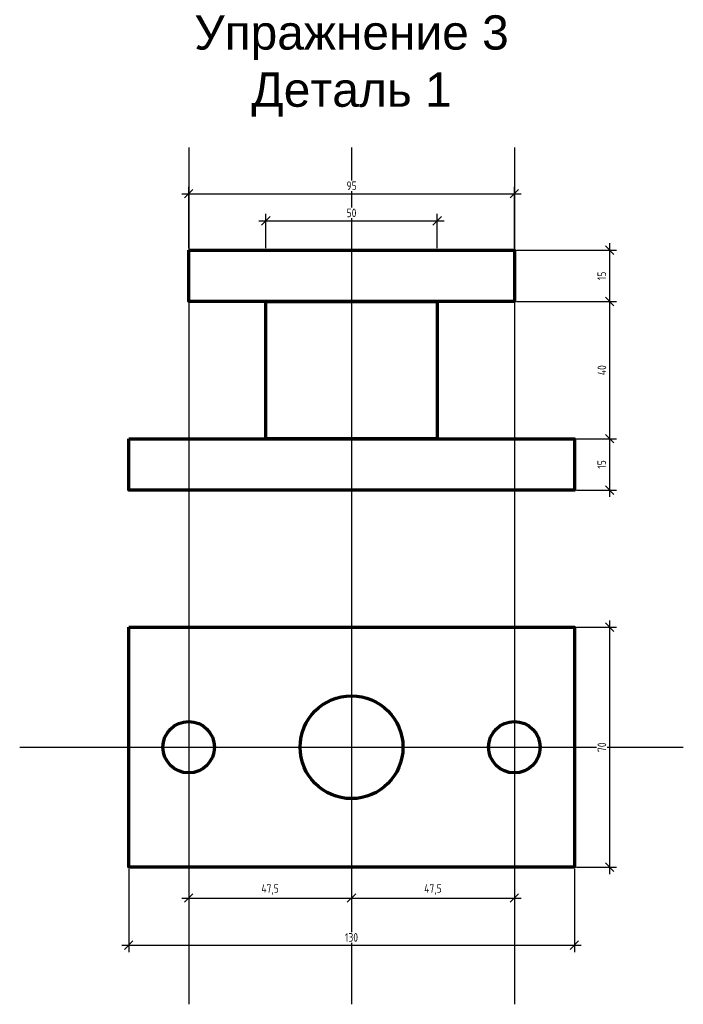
# Model space of a CAD drawing. Header units: millimetres. Extents: x 44351 to 44544, y 87080 to 87368.
import ezdxf

# ---------------------------------------------------------------- set-up
doc = ezdxf.new("R2010")
doc.units = ezdxf.units.MM
doc.linetypes.add('ГОСТ 2.303 6', pattern=[12, 8, -1.5, 1, -1.5])
doc.layers.add('Оси', color=3, linetype='ГОСТ 2.303 6')
doc.layers.add('Размеры', color=30, linetype='Continuous')
doc.layers.add('Основные линии', color=7, linetype='Continuous', lineweight=70)
doc.styles.add('ГОСТ 2.304', font='CS_Gost2304.shx')
doc.dimstyles.new('СПДС', dxfattribs={"dimscale": 100, "dimtxt": 2.5, "dimasz": 2.5, "dimexe": 2, "dimexo": 0.625, "dimgap": 1, "dimtad": 1, "dimdec": 0, "dimtxsty": 'ГОСТ 2.304', "dimblk": 'OBLIQUE', "dimblk1": 'OBLIQUE', "dimblk2": 'OBLIQUE', "dimcen": 2.5, "dimdle": 2, "dimadec": 0, "dimazin": 2, "dimtfac": 0.75, "dimtdec": 4, "dimtmove": 1, "dimatfit": 3, "dimfxl": 1, "dimtfill": 1, "dimtolj": 1, "dimarcsym": 1})

# ---------------------------------------------------------------- blocks, each defined once
blk = doc.blocks.new('_Oblique')
at = {"color": 0, "linetype": 'ByBlock', "lineweight": -2}
blk.add_line((-0.5, -0.5), (0.5, 0.5), dxfattribs=at)
blk = doc.blocks.new('*D12')
at = {"layer": 'Defpoints', "color": 0}
for p in [(44495.01, 87316.89), (44400.01, 87300.41), (44495.01, 87300.41)]:
    blk.add_point(p, dxfattribs=at)
at = {"layer": 'Размеры', "color": 0, "lineweight": -2}
for p, q in [((44400.01, 87301.04), (44400.01, 87318.89)), ((44495.01, 87301.04), (44495.01, 87318.89)), ((44398.01, 87316.89), (44497.01, 87316.89))]:
    blk.add_line(p, q, dxfattribs=at)
at = {"layer": 'Размеры', "color": 0, "lineweight": -2, "xscale": 2.5, "yscale": 2.5, "zscale": 2.5, "rotation": 180}
blk.add_blockref('_Oblique', (44400.01, 87316.89), dxfattribs=at)
at = {"layer": 'Размеры', "color": 0, "lineweight": -2, "xscale": 2.5, "yscale": 2.5, "zscale": 2.5}
blk.add_blockref('_Oblique', (44495.01, 87316.89), dxfattribs=at)
at = {"layer": 'Размеры', "color": 0, "insert": (44447.51, 87319.21), "char_height": 2.5, "attachment_point": 5, "style": 'ГОСТ 2.304', "bg_fill": 3, "box_fill_scale": 1.1, "bg_fill_color": 256, "bg_fill_true_color": 13158600, "bg_fill_transparency": 0}
blk.add_mtext('\\A1;95', dxfattribs=at)
blk = doc.blocks.new('*D13')
at = {"layer": 'Defpoints', "color": 0}
for p in [(44472.51, 87308.98), (44422.51, 87300.41), (44472.51, 87300.41)]:
    blk.add_point(p, dxfattribs=at)
at = {"layer": 'Размеры', "color": 0, "lineweight": -2}
for p, q in [((44422.51, 87301.04), (44422.51, 87310.98)), ((44472.51, 87301.04), (44472.51, 87310.98)), ((44420.51, 87308.98), (44474.51, 87308.98))]:
    blk.add_line(p, q, dxfattribs=at)
at = {"layer": 'Размеры', "color": 0, "lineweight": -2, "xscale": 2.5, "yscale": 2.5, "zscale": 2.5, "rotation": 180}
blk.add_blockref('_Oblique', (44422.51, 87308.98), dxfattribs=at)
at = {"layer": 'Размеры', "color": 0, "lineweight": -2, "xscale": 2.5, "yscale": 2.5, "zscale": 2.5}
blk.add_blockref('_Oblique', (44472.51, 87308.98), dxfattribs=at)
at = {"layer": 'Размеры', "color": 0, "insert": (44447.51, 87311.28), "char_height": 2.5, "attachment_point": 5, "style": 'ГОСТ 2.304', "bg_fill": 3, "box_fill_scale": 1.1, "bg_fill_color": 256, "bg_fill_true_color": 13158600, "bg_fill_transparency": 0}
blk.add_mtext('\\A1;50', dxfattribs=at)
blk = doc.blocks.new('*D14')
at = {"layer": 'Defpoints', "color": 0}
for p in [(44495.01, 87300.41), (44495.01, 87285.41), (44522.8, 87285.41)]:
    blk.add_point(p, dxfattribs=at)
at = {"layer": 'Размеры', "color": 0, "lineweight": -2}
for p, q in [((44495.63, 87300.41), (44524.8, 87300.41)), ((44522.8, 87302.41), (44522.8, 87283.41)), ((44495.63, 87285.41), (44524.8, 87285.41))]:
    blk.add_line(p, q, dxfattribs=at)
at = {"layer": 'Размеры', "color": 0, "lineweight": -2, "xscale": 2.5, "yscale": 2.5, "zscale": 2.5}
for p, rotation in [((44522.8, 87300.41), 90), ((44522.8, 87285.41), 270)]:
    blk.add_blockref('_Oblique', p, dxfattribs=dict(at, rotation=rotation))
at = {"layer": 'Размеры', "color": 0, "insert": (44520.5, 87292.91), "char_height": 2.5, "attachment_point": 5, "rotation": 90, "style": 'ГОСТ 2.304', "bg_fill": 3, "box_fill_scale": 1.1, "bg_fill_color": 256, "bg_fill_true_color": 13158600, "bg_fill_transparency": 0}
blk.add_mtext('\\A1;15', dxfattribs=at)
blk = doc.blocks.new('*D15')
at = {"layer": 'Defpoints', "color": 0}
for p in [(44495.01, 87285.41), (44512.51, 87245.41), (44522.8, 87245.41)]:
    blk.add_point(p, dxfattribs=at)
at = {"layer": 'Размеры', "color": 0, "lineweight": -2}
for p, q in [((44522.8, 87287.41), (44522.8, 87243.41)), ((44495.63, 87285.41), (44524.8, 87285.41)), ((44513.13, 87245.41), (44524.8, 87245.41))]:
    blk.add_line(p, q, dxfattribs=at)
at = {"layer": 'Размеры', "color": 0, "lineweight": -2, "xscale": 2.5, "yscale": 2.5, "zscale": 2.5}
for p, rotation in [((44522.8, 87285.41), 90), ((44522.8, 87245.41), 270)]:
    blk.add_blockref('_Oblique', p, dxfattribs=dict(at, rotation=rotation))
at = {"layer": 'Размеры', "color": 0, "insert": (44520.55, 87265.41), "char_height": 2.5, "attachment_point": 5, "rotation": 90, "style": 'ГОСТ 2.304', "bg_fill": 3, "box_fill_scale": 1.1, "bg_fill_color": 256, "bg_fill_true_color": 13158600, "bg_fill_transparency": 0}
blk.add_mtext('\\A1;40', dxfattribs=at)
blk = doc.blocks.new('*D16')
at = {"layer": 'Defpoints', "color": 0}
for p in [(44512.51, 87245.41), (44512.51, 87230.41), (44522.8, 87230.41)]:
    blk.add_point(p, dxfattribs=at)
at = {"layer": 'Размеры', "color": 0, "lineweight": -2}
for p, q in [((44522.8, 87247.41), (44522.8, 87228.41)), ((44513.13, 87245.41), (44524.8, 87245.41)), ((44513.13, 87230.41), (44524.8, 87230.41))]:
    blk.add_line(p, q, dxfattribs=at)
at = {"layer": 'Размеры', "color": 0, "lineweight": -2, "xscale": 2.5, "yscale": 2.5, "zscale": 2.5}
for p, rotation in [((44522.8, 87245.41), 90), ((44522.8, 87230.41), 270)]:
    blk.add_blockref('_Oblique', p, dxfattribs=dict(at, rotation=rotation))
at = {"layer": 'Размеры', "color": 0, "insert": (44520.5, 87237.91), "char_height": 2.5, "attachment_point": 5, "rotation": 90, "style": 'ГОСТ 2.304', "bg_fill": 3, "box_fill_scale": 1.1, "bg_fill_color": 256, "bg_fill_true_color": 13158600, "bg_fill_transparency": 0}
blk.add_mtext('\\A1;15', dxfattribs=at)
blk = doc.blocks.new('*D17')
at = {"layer": 'Defpoints', "color": 0}
for p in [(44512.51, 87190.41), (44512.51, 87120.41), (44522.8, 87120.41)]:
    blk.add_point(p, dxfattribs=at)
at = {"layer": 'Размеры', "color": 0, "lineweight": -2}
for p, q in [((44522.8, 87192.41), (44522.8, 87118.41)), ((44513.13, 87190.41), (44524.8, 87190.41)), ((44513.13, 87120.41), (44524.8, 87120.41))]:
    blk.add_line(p, q, dxfattribs=at)
at = {"layer": 'Размеры', "color": 0, "lineweight": -2, "xscale": 2.5, "yscale": 2.5, "zscale": 2.5}
for p, rotation in [((44522.8, 87190.41), 90), ((44522.8, 87120.41), 270)]:
    blk.add_blockref('_Oblique', p, dxfattribs=dict(at, rotation=rotation))
at = {"layer": 'Размеры', "color": 0, "insert": (44520.55, 87155.41), "char_height": 2.5, "attachment_point": 5, "rotation": 90, "style": 'ГОСТ 2.304', "bg_fill": 3, "box_fill_scale": 1.1, "bg_fill_color": 256, "bg_fill_true_color": 13158600, "bg_fill_transparency": 0}
blk.add_mtext('\\A1;70', dxfattribs=at)
blk = doc.blocks.new('*D18')
at = {"layer": 'Defpoints', "color": 0}
for p in [(44382.51, 87120.41), (44512.51, 87120.41), (44512.51, 87097.63)]:
    blk.add_point(p, dxfattribs=at)
at = {"layer": 'Размеры', "color": 0, "lineweight": -2}
for p, q in [((44382.51, 87119.79), (44382.51, 87095.63)), ((44512.51, 87119.79), (44512.51, 87095.63)), ((44380.51, 87097.63), (44514.51, 87097.63))]:
    blk.add_line(p, q, dxfattribs=at)
at = {"layer": 'Размеры', "color": 0, "lineweight": -2, "xscale": 2.5, "yscale": 2.5, "zscale": 2.5, "rotation": 180}
blk.add_blockref('_Oblique', (44382.51, 87097.63), dxfattribs=at)
at = {"layer": 'Размеры', "color": 0, "lineweight": -2, "xscale": 2.5, "yscale": 2.5, "zscale": 2.5}
blk.add_blockref('_Oblique', (44512.51, 87097.63), dxfattribs=at)
at = {"layer": 'Размеры', "color": 0, "insert": (44447.51, 87099.93), "char_height": 2.5, "attachment_point": 5, "style": 'ГОСТ 2.304', "bg_fill": 3, "box_fill_scale": 1.1, "bg_fill_color": 256, "bg_fill_true_color": 13158600, "bg_fill_transparency": 0}
blk.add_mtext('\\A1;130', dxfattribs=at)
blk = doc.blocks.new('*D19')
at = {"layer": 'Defpoints', "color": 0}
for p in [(44400.01, 87120.41), (44447.51, 87120.41), (44447.51, 87111.41)]:
    blk.add_point(p, dxfattribs=at)
at = {"layer": 'Размеры', "color": 0, "lineweight": -2}
for p, q in [((44400.01, 87119.79), (44400.01, 87109.41)), ((44447.51, 87119.79), (44447.51, 87109.41)), ((44398.01, 87111.41), (44449.51, 87111.41))]:
    blk.add_line(p, q, dxfattribs=at)
at = {"layer": 'Размеры', "color": 0, "lineweight": -2, "xscale": 2.5, "yscale": 2.5, "zscale": 2.5, "rotation": 180}
blk.add_blockref('_Oblique', (44400.01, 87111.41), dxfattribs=at)
at = {"layer": 'Размеры', "color": 0, "lineweight": -2, "xscale": 2.5, "yscale": 2.5, "zscale": 2.5}
blk.add_blockref('_Oblique', (44447.51, 87111.41), dxfattribs=at)
at = {"layer": 'Размеры', "color": 0, "insert": (44423.76, 87113.91), "char_height": 2.5, "attachment_point": 5, "style": 'ГОСТ 2.304', "bg_fill": 3, "box_fill_scale": 1.1, "bg_fill_color": 256, "bg_fill_true_color": 13158600, "bg_fill_transparency": 0}
blk.add_mtext('\\A1;47,5', dxfattribs=at)
blk = doc.blocks.new('*D20')
at = {"layer": 'Defpoints', "color": 0}
for p in [(44447.51, 87120.41), (44495.01, 87120.41), (44495.01, 87111.41)]:
    blk.add_point(p, dxfattribs=at)
at = {"layer": 'Размеры', "color": 0, "lineweight": -2}
for p, q in [((44447.51, 87119.79), (44447.51, 87109.41)), ((44495.01, 87119.79), (44495.01, 87109.41)), ((44445.51, 87111.41), (44497.01, 87111.41))]:
    blk.add_line(p, q, dxfattribs=at)
at = {"layer": 'Размеры', "color": 0, "lineweight": -2, "xscale": 2.5, "yscale": 2.5, "zscale": 2.5, "rotation": 180}
blk.add_blockref('_Oblique', (44447.51, 87111.41), dxfattribs=at)
at = {"layer": 'Размеры', "color": 0, "lineweight": -2, "xscale": 2.5, "yscale": 2.5, "zscale": 2.5}
blk.add_blockref('_Oblique', (44495.01, 87111.41), dxfattribs=at)
at = {"layer": 'Размеры', "color": 0, "insert": (44471.26, 87113.91), "char_height": 2.5, "attachment_point": 5, "style": 'ГОСТ 2.304', "bg_fill": 3, "box_fill_scale": 1.1, "bg_fill_color": 256, "bg_fill_true_color": 13158600, "bg_fill_transparency": 0}
blk.add_mtext('\\A1;47,5', dxfattribs=at)

msp = doc.modelspace()

# ---------------------------------------------------------------- linework, layer by layer
at = {"layer": 'Оси', "ltscale": 100}
for p, q in [((44400.01, 87330.41), (44400.01, 87080.41)), ((44447.51, 87330.41), (44447.51, 87080.41)), ((44495.01, 87330.41), (44495.01, 87080.41)), ((44350.72, 87155.41), (44544.29, 87155.41))]:
    msp.add_line(p, q, dxfattribs=at)
at = {"layer": 'Основные линии', "ltscale": 100}
for points in [[(44400.01, 87300.41), (44495.01, 87300.41), (44495.01, 87285.41), (44400.01, 87285.41)], [(44422.51, 87285.41), (44472.51, 87285.41), (44472.51, 87245.41), (44422.51, 87245.41)], [(44382.51, 87245.41), (44512.51, 87245.41), (44512.51, 87230.41), (44382.51, 87230.41)], [(44382.51, 87190.41), (44512.51, 87190.41), (44512.51, 87120.41), (44382.51, 87120.41)]]:
    msp.add_lwpolyline(points, close=True, dxfattribs=at)
for centre, radius in [((44447.51, 87155.41), 15), ((44400.01, 87155.41), 7.5), ((44495.01, 87155.41), 7.5)]:
    msp.add_circle(centre, radius, dxfattribs=at)

# ---------------------------------------------------------------- texts
at = {"ltscale": 2.5, "insert": (44447.51, 87354.14), "char_height": 10, "width": 104.0976, "attachment_point": 5, "style": 'ГОСТ 2.304'}
msp.add_mtext('{\\fArial|b0|i0|c0|p34;Упражнение 3 Деталь 1}', dxfattribs=at)

# ---------------------------------------------------------------- next in the draw order: dimensions: what is measured, and where the dimension line sits
at = {"layer": 'Размеры'}
dim = msp.add_linear_dim(base=(44495.01, 87316.89), p1=(44400.01, 87300.41), p2=(44495.01, 87300.41), dimstyle='СПДС', override={"dimscale": 1}, dxfattribs=at)
dim.commit()
dim.dimension.update_dxf_attribs({"geometry": '*D12', "text_midpoint": (44447.51, 87319.21)})
dim = msp.add_linear_dim(base=(44522.8, 87120.41), p1=(44512.51, 87190.41), p2=(44512.51, 87120.41), angle=90, dimstyle='СПДС', override={"dimscale": 1}, dxfattribs=at)
dim.commit()
dim.dimension.update_dxf_attribs({"geometry": '*D17', "text_midpoint": (44520.55, 87155.41)})

# ---------------------------------------------------------------- next in the draw order: dimensions: what is measured, and where the dimension line sits
for base, p1, p2, picture, middle in [((44472.51, 87308.98), (44422.51, 87300.41), (44472.51, 87300.41), '*D13', (44447.51, 87311.28)), ((44512.51, 87097.63), (44382.51, 87120.41), (44512.51, 87120.41), '*D18', (44447.51, 87099.93))]:
    dim = msp.add_linear_dim(base=base, p1=p1, p2=p2, dimstyle='СПДС', override={"dimscale": 1}, dxfattribs=at)
    dim.commit()
    dim.dimension.update_dxf_attribs({"geometry": picture, "text_midpoint": middle})
dim = msp.add_linear_dim(base=(44522.8, 87285.41), p1=(44495.01, 87300.41), p2=(44495.01, 87285.41), angle=90, dimstyle='СПДС', override={"dimscale": 1}, dxfattribs=at)
dim.commit()
dim.dimension.update_dxf_attribs({"geometry": '*D14', "text_midpoint": (44520.5, 87292.91)})

# ---------------------------------------------------------------- next in the draw order: dimensions: what is measured, and where the dimension line sits
dim = msp.add_linear_dim(base=(44522.8, 87245.41), p1=(44495.01, 87285.41), p2=(44512.51, 87245.41), angle=90, dimstyle='СПДС', override={"dimscale": 1}, dxfattribs=at)
dim.commit()
dim.dimension.update_dxf_attribs({"geometry": '*D15', "text_midpoint": (44520.55, 87265.41)})
dim = msp.add_linear_dim(base=(44447.51, 87111.41), p1=(44400.01, 87120.41), p2=(44447.51, 87120.41), dimstyle='СПДС', override={"dimscale": 1, "dimdec": 1}, dxfattribs=at)
dim.commit()
dim.dimension.update_dxf_attribs({"geometry": '*D19', "text_midpoint": (44423.76, 87113.91)})

# ---------------------------------------------------------------- next in the draw order: dimensions: what is measured, and where the dimension line sits
dim = msp.add_linear_dim(base=(44522.8, 87230.41), p1=(44512.51, 87245.41), p2=(44512.51, 87230.41), angle=90, dimstyle='СПДС', override={"dimscale": 1}, dxfattribs=at)
dim.commit()
dim.dimension.update_dxf_attribs({"geometry": '*D16', "text_midpoint": (44520.5, 87237.91)})
dim = msp.add_linear_dim(base=(44495.01, 87111.41), p1=(44447.51, 87120.41), p2=(44495.01, 87120.41), dimstyle='СПДС', override={"dimscale": 1, "dimdec": 1}, dxfattribs=at)
dim.commit()
dim.dimension.update_dxf_attribs({"geometry": '*D20', "text_midpoint": (44471.26, 87113.91)})

doc.saveas('drawing.dxf')
